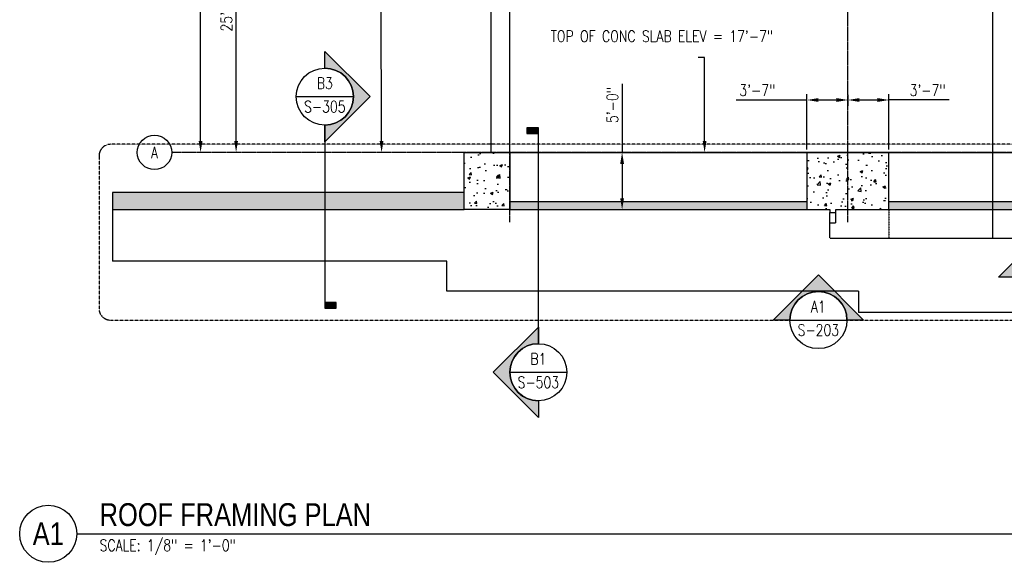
# Model space of a CAD drawing. Header units: inches. Extents: x -266 to 18759, y 463 to 1824.
# Tile 1 of 100: x -266 to 768, y 463 to 1033. Entities that reach past the tile are written whole.
import ezdxf
from ezdxf import colors
from ezdxf.entities.mleader import LeaderData, LeaderLine
from ezdxf.enums import TextEntityAlignment as Align
from ezdxf.math import Vec2, Vec3

# ---------------------------------------------------------------- set-up
doc = ezdxf.new("R2010")
doc.units = ezdxf.units.IN
doc.header["$MEASUREMENT"] = 0
for name, pattern in [('CENTER2', [1.125, 0.75, -0.125, 0.125, -0.125]), ('Dash', [0.25, 0.125, -0.125]), ('DASHED2', [0.375, 0.25, -0.125])]:
    doc.linetypes.add(name, pattern=pattern)
doc.layers.get('Defpoints').update_dxf_attribs({"color": 6})
for name, color, linetype in [('A-ANNO-SYMB', 2, 'Continuous'), ('A-DETL', 3, 'Continuous'), ('A-WALL', 4, 'Continuous'), ('A-WALL-HDLN', 3, 'Dash'), ('G-ANNO-SYMB', 2, 'Continuous'), ('S-ANNO-DIMS', 1, 'Continuous'), ('S-ANNO-NOTE', 2, 'Continuous'), ('S-ANNO-SYMB', 2, 'Continuous'), ('S-ANNO-TEXT', 2, 'Continuous'), ('S-BEAM', 13, 'Continuous'), ('S-BEAM-HDLN', 13, 'Dash'), ('S-COLS', 53, 'Continuous'), ('S-GRID', 1, 'CENTER2'), ('S-GRID-IDEN', 1, 'Continuous'), ('S-JNTS-CTLJ', 132, 'Continuous')]:
    doc.layers.add(name, color=color, linetype=linetype)
doc.layers.add('A-WALL-PATT', color=9, linetype='Continuous', true_color=0x808080)
doc.styles.add('Annotative', font='romans.shx', dxfattribs={"width": 0.8, "height": 0.125})
doc.styles.add('Arial', font='romans.shx', dxfattribs={"width": 0.8})
doc.styles.add('ROMANS', font='romans.shx', dxfattribs={"width": 0.8})
doc.styles.add('TITLES', font='swiss.ttf', dxfattribs={"width": 0.8, "height": 0.25})
doc.dimstyles.new('Annotative', dxfattribs={"dimscale": 0, "dimtxt": 0.125, "dimasz": 0.125, "dimexe": 0.0625, "dimexo": 0.03125, "dimgap": 0.03125, "dimtad": 1, "dimdec": 3, "dimzin": 3, "dimdsep": 46, "dimlunit": 4, "dimtxsty": 'Annotative', "dimcen": 0.09, "dimclrd": 256, "dimclrt": 2, "dimazin": 2, "dimtfac": 1, "dimtdec": 3, "dimtmove": 1, "dimatfit": 3, "dimfxl": 1, "dimtfill": 1, "dimfrac": 2, "dimtolj": 1, "dimtzin": 0, "dimlwd": -1, "dimarcsym": 0})

# ---------------------------------------------------------------- blocks, each defined once
blk = doc.blocks.new('Grid - Circle 3_8_-570341-03_SP_Framing Framing Plan-BO SLAB HIGH_DOC')
at = {"layer": 'S-GRID-IDEN'}
blk.add_circle((0, 0), 0.188, dxfattribs=at)
blk = doc.blocks.new('*D26')
at = {"layer": 'Defpoints', "color": 0, "transparency": 16777216}
for p in [(-38.3, 1193.2), (229.1, 1193.2), (201.1, 893.2)]:
    blk.add_point(p, dxfattribs=at)
at = {"layer": 'S-ANNO-DIMS', "transparency": 16777216}
blk.add_line((-38.3, 905.2), (-38.3, 1181.2), dxfattribs=at)
for points in [[(-40.3, 1181.2), (-36.3, 1181.2), (-38.3, 1193.2)], [(-40.3, 905.2), (-36.3, 905.2), (-38.3, 893.2)]]:
    blk.add_solid(points, dxfattribs=at)
at = {"layer": 'S-ANNO-DIMS', "color": 2, "lineweight": -3, "transparency": 16777216, "insert": (-48.4, 1043.2), "char_height": 12, "width": 60.165, "attachment_point": 5, "rotation": 90, "style": 'Annotative'}
blk.add_mtext('\\A1;25\'-0"', dxfattribs=at)
blk = doc.blocks.new('*D24')
at = {"layer": 'Defpoints', "color": 0, "transparency": 16777216}
for p in [(-75.6, 1493.2), (229.1, 1493.2), (201.1, 893.2)]:
    blk.add_point(p, dxfattribs=at)
at = {"layer": 'S-ANNO-DIMS', "transparency": 16777216}
blk.add_line((-75.6, 905.2), (-75.6, 1481.2), dxfattribs=at)
for points in [[(-77.6, 1481.2), (-73.6, 1481.2), (-75.6, 1493.2)], [(-77.6, 905.2), (-73.6, 905.2), (-75.6, 893.2)]]:
    blk.add_solid(points, dxfattribs=at)
at = {"layer": 'S-ANNO-DIMS', "color": 2, "lineweight": -3, "transparency": 16777216, "insert": (-94.6, 1169.2), "char_height": 12, "attachment_point": 1, "rotation": 90, "line_spacing_factor": 0.983083, "style": 'Annotative', "bg_fill": 3, "box_fill_scale": 1.25, "bg_fill_color": 256, "bg_fill_true_color": 13158600, "bg_fill_transparency": 0}
blk.add_mtext('\\A1;50\'-0"', dxfattribs=at)
blk = doc.blocks.new('*D39')
at = {"layer": 'Defpoints', "color": 0, "transparency": 16777216}
for p in [(604.1, 956.8), (604.1, 948.3), (561.1, 893.2)]:
    blk.add_point(p, dxfattribs=at)
at = {"layer": 'S-ANNO-DIMS', "color": 0, "lineweight": -2, "transparency": 16777216}
for p, q in [((561.1, 896.2), (561.1, 954.3)), ((604.1, 953.8), (604.1, 942.3))]:
    blk.add_line(p, q, dxfattribs=at)
at = {"layer": 'S-ANNO-DIMS', "transparency": 16777216}
for p, q in [((486.6, 948.3), (561.1, 948.3)), ((573.1, 948.3), (592.1, 948.3))]:
    blk.add_line(p, q, dxfattribs=at)
for points in [[(573.1, 950.3), (573.1, 946.3), (561.1, 948.3)], [(592.1, 950.3), (592.1, 946.3), (604.1, 948.3)]]:
    blk.add_solid(points, dxfattribs=at)
at = {"layer": 'S-ANNO-DIMS', "color": 2, "lineweight": -3, "transparency": 16777216, "insert": (509, 958.5), "char_height": 12, "width": 49.311, "attachment_point": 5, "style": 'Annotative'}
blk.add_mtext('\\A1;3\'-7"', dxfattribs=at)
blk = doc.blocks.new('*D40')
at = {"layer": 'Defpoints', "color": 0, "transparency": 16777216}
for p in [(604.1, 956.8), (647.1, 948.3), (647.1, 893.2)]:
    blk.add_point(p, dxfattribs=at)
at = {"layer": 'S-ANNO-DIMS', "color": 0, "lineweight": -2, "transparency": 16777216}
for p, q in [((604.1, 953.8), (604.1, 942.3)), ((647.1, 896.2), (647.1, 954.3))]:
    blk.add_line(p, q, dxfattribs=at)
at = {"layer": 'S-ANNO-DIMS', "transparency": 16777216}
for p, q in [((616.1, 948.3), (635.1, 948.3)), ((710.3, 948.3), (647.1, 948.3))]:
    blk.add_line(p, q, dxfattribs=at)
for points in [[(616.1, 950.3), (616.1, 946.3), (604.1, 948.3)], [(635.1, 950.3), (635.1, 946.3), (647.1, 948.3)]]:
    blk.add_solid(points, dxfattribs=at)
at = {"layer": 'S-ANNO-DIMS', "color": 2, "lineweight": -3, "transparency": 16777216, "insert": (687.8, 958.5), "char_height": 12, "width": 49.311, "attachment_point": 5, "style": 'Annotative'}
blk.add_mtext('\\A1;3\'-7"', dxfattribs=at)
blk = doc.blocks.new('*D31')
at = {"layer": 'Defpoints', "color": 0, "transparency": 16777216}
for p in [(384.8, 893.2), (367, 833.2), (384.8, 833.2)]:
    blk.add_point(p, dxfattribs=at)
at = {"layer": 'S-ANNO-DIMS', "transparency": 16777216}
for p, q in [((367, 965.4), (367, 893.2)), ((367, 881.2), (367, 845.2))]:
    blk.add_line(p, q, dxfattribs=at)
for points in [[(365, 881.2), (369, 881.2), (367, 893.2)], [(365, 845.2), (369, 845.2), (367, 833.2)]]:
    blk.add_solid(points, dxfattribs=at)
at = {"layer": 'S-ANNO-DIMS', "color": 2, "lineweight": -3, "transparency": 16777216, "insert": (356.8, 943), "char_height": 12, "width": 49.311, "attachment_point": 5, "rotation": 90, "style": 'Annotative'}
blk.add_mtext('\\A1;5\'-0"', dxfattribs=at)
blk = doc.blocks.new('*U15')
at = {"lineweight": -3}
h = blk.add_hatch(color=256, dxfattribs=at)
edge = h.paths.add_edge_path()
edge.add_line((0, 0.312), (0, 0.495))
edge.add_line((0, 0.495), (0.495, 0))
edge.add_line((0.495, 0), (0, -0.495))
edge.add_line((0, -0.495), (0, -0.312))
edge.add_arc((0, 0), 0.312, 270, 450)
blk.add_hatch(color=256, dxfattribs=at).paths.add_polyline_path([(0, -2.251), (0, -2.314), (0.125, -2.314), (0.125, -2.251)])
for p, q in [((0.495, 0), (0, 0.495)), ((-0.312, 0), (0.312, 0)), ((0, -0.495), (0.495, 0))]:
    blk.add_line(p, q, dxfattribs=at)
at = {"linetype": 'Continuous', "lineweight": -3}
blk.add_line((0, -0.312), (0, -2.314), dxfattribs=at)
at = {"lineweight": -3, "flags": 128}
blk.add_lwpolyline([(0, 0.312), (0, 0.495), (0.495, 0), (0, -0.495), (0, -0.312, 1), (0, 0.312)], format="xyb", close=True, dxfattribs=at)
blk.add_lwpolyline([(0.016, 0.312), (0.016, 0.312)], dxfattribs=at)
blk.add_lwpolyline([(0.016, 0.312), (0.016, 0.312)], dxfattribs=at)
blk.add_lwpolyline([(0, -2.251), (0, -2.314), (0.125, -2.314), (0.125, -2.251), (0, -2.251)], close=True, dxfattribs=at)
at = {"lineweight": -3}
blk.add_circle((0, 0), 0.312, dxfattribs=at)
at = {"linetype": 'Continuous', "lineweight": -3, "style": 'Arial'}
blk.add_attdef('X#', text='', height=0.0938, dxfattribs=at).set_placement((0, 0.047), align=Align.BOTTOM_CENTER)
blk.add_attdef('X-###', text='', height=0.0938, dxfattribs=at).set_placement((0, -0.047), align=Align.TOP_CENTER)
blk = doc.blocks.new('*U17')
at = {"lineweight": -3}
blk.add_hatch(color=256, dxfattribs=at).paths.add_polyline_path([(0, 2.299), (0, 2.361), (-0.125, 2.361), (-0.125, 2.299)])
h = blk.add_hatch(color=256, dxfattribs=at)
edge = h.paths.add_edge_path()
edge.add_line((0, -0.625), (0, -0.807))
edge.add_line((0, -0.807), (-0.495, -0.312))
edge.add_line((-0.495, -0.312), (0, 0.182))
edge.add_line((0, 0.182), (0, 0))
edge.add_arc((0, -0.312), 0.312, 90, 270)
at = {"linetype": 'Continuous', "lineweight": -3}
blk.add_line((0, 0), (0, 2.361), dxfattribs=at)
at = {"lineweight": -3}
for p, q in [((0, 0.182), (-0.495, -0.312)), ((-0.495, -0.312), (0, -0.807)), ((-0.312, -0.312), (0.312, -0.312))]:
    blk.add_line(p, q, dxfattribs=at)
at = {"lineweight": -3, "flags": 128}
blk.add_lwpolyline([(0, 2.299), (0, 2.361), (-0.125, 2.361), (-0.125, 2.299), (0, 2.299)], close=True, dxfattribs=at)
blk.add_lwpolyline([(0, -0.625), (0, -0.807), (-0.495, -0.312), (0, 0.182), (0, 0, 1), (0, -0.625)], format="xyb", close=True, dxfattribs=at)
blk.add_lwpolyline([(-0.016, -0.625), (-0.016, -0.625)], dxfattribs=at)
blk.add_lwpolyline([(-0.016, -0.625), (-0.016, -0.625)], dxfattribs=at)
at = {"lineweight": -3}
blk.add_circle((0, -0.312), 0.312, dxfattribs=at)
at = {"linetype": 'Continuous', "lineweight": -3, "style": 'Arial'}
blk.add_attdef('X#', text='', height=0.0938, dxfattribs=at).set_placement((0, -0.266), align=Align.BOTTOM_CENTER)
blk.add_attdef('X-###', text='', height=0.0938, dxfattribs=at).set_placement((0, -0.359), align=Align.TOP_CENTER)
blk = doc.blocks.new('*U56')
at = {"linetype": 'Continuous', "lineweight": -3}
blk.add_line((1.125, 0.625), (29.5, 0.625), dxfattribs=at)
at = {"lineweight": -3}
blk.add_circle((0.812, 0.625), 0.312, dxfattribs=at)
at = {"lineweight": -3, "style": 'Arial'}
blk.add_attdef('DRAWING_AREA_TITLE', text='', height=0.187, dxfattribs=at).set_placement((1.374, 0.634), align=Align.BOTTOM_LEFT)
blk.add_attdef('X#', text='', height=0.187, dxfattribs=at).set_placement((0.812, 0.625), align=Align.MIDDLE_CENTER)
blk.add_attdef('SCALE:', text='', height=0.0938, dxfattribs=at).set_placement((1.374, 0.561), align=Align.TOP_LEFT)
blk = doc.blocks.new('A1')
at = {"layer": 'G-ANNO-SYMB', "lineweight": -3}
h = blk.add_hatch(color=256, dxfattribs=at)
edge = h.paths.add_edge_path()
edge.add_line((-30, 0), (-47.5, 0))
edge.add_line((-47.5, 0), (0, 47.5))
edge.add_line((0, 47.5), (47.5, 0))
edge.add_line((47.5, 0), (30, 0))
edge.add_arc((0, 0), 30, 0, 180)
for p, q in [((0, 47.5), (-47.5, 0)), ((47.5, 0), (0, 47.5)), ((-30, 0), (30, 0))]:
    blk.add_line(p, q, dxfattribs=at)
at = {"layer": 'G-ANNO-SYMB', "lineweight": -3, "flags": 128}
blk.add_lwpolyline([(-30, 0), (-47.5, 0), (0, 47.5), (47.5, 0), (30, 0, 1), (-30, 0)], format="xyb", close=True, dxfattribs=at)
blk.add_lwpolyline([(-30, 1.5), (-30, 1.5)], dxfattribs=at)
blk.add_lwpolyline([(-30, 1.5), (-30, 1.5)], dxfattribs=at)
at = {"layer": 'G-ANNO-SYMB', "lineweight": -3}
blk.add_circle((0, 0), 30, dxfattribs=at)
at = {"layer": 'S-ANNO-SYMB', "color": 1, "linetype": 'Continuous', "style": 'ROMANS', "width": 0.8}
blk.add_text('S-203', height=12, dxfattribs=at).set_placement((0, -4.5), align=Align.TOP_CENTER)
at = {"layer": 'S-ANNO-TEXT', "color": 1, "linetype": 'Continuous', "style": 'ROMANS', "width": 0.8}
blk.add_text('A1', height=12, dxfattribs=at).set_placement((0, 4.5), align=Align.BOTTOM_CENTER)
blk = doc.blocks.new('*U72')
at = {"lineweight": -3}
h = blk.add_hatch(color=256, dxfattribs=at)
edge = h.paths.add_edge_path()
edge.add_line((-0.312, 0), (-0.495, 0))
edge.add_line((-0.495, 0), (0, 0.495))
edge.add_line((0, 0.495), (0.495, 0))
edge.add_line((0.495, 0), (0.312, 0))
edge.add_arc((0, 0), 0.312, 0, 180)
for p, q in [((0, 0.495), (-0.495, 0)), ((0.495, 0), (0, 0.495)), ((-0.312, 0), (0.312, 0))]:
    blk.add_line(p, q, dxfattribs=at)
at = {"lineweight": -3, "flags": 128}
blk.add_lwpolyline([(-0.312, 0), (-0.495, 0), (0, 0.495), (0.495, 0), (0.312, 0, 1), (-0.312, 0)], format="xyb", close=True, dxfattribs=at)
blk.add_lwpolyline([(-0.312, 0.016), (-0.312, 0.016)], dxfattribs=at)
blk.add_lwpolyline([(-0.312, 0.016), (-0.312, 0.016)], dxfattribs=at)
at = {"lineweight": -3}
blk.add_circle((0, 0), 0.312, dxfattribs=at)
at = {"linetype": 'Continuous', "lineweight": -3, "style": 'Arial'}
blk.add_attdef('X#', text='', height=0.0938, dxfattribs=at).set_placement((0, 0.047), align=Align.BOTTOM_CENTER)
blk.add_attdef('X-###', text='', height=0.0938, dxfattribs=at).set_placement((0, -0.047), align=Align.TOP_CENTER)

msp = doc.modelspace()

# ---------------------------------------------------------------- hatches: boundary and pattern name
at = {"layer": 'A-WALL-PATT', "lineweight": -3}
h = msp.add_hatch(dxfattribs=at)
h.set_pattern_fill('AR-CONC', color=8, scale=4, style=0)
h.paths.add_polyline_path([(249.0774, 833.2059), (249.0774, 893.2059), (201.0774, 893.2059), (201.0774, 833.2059)])
h = msp.add_hatch(dxfattribs=at)
h.set_pattern_fill('AR-CONC', color=8, scale=4, style=0)
h.paths.add_polyline_path([(647.0774, 833.2059), (647.0774, 893.2059), (561.0774, 893.2059), (561.0774, 833.2059)])
h = msp.add_hatch(dxfattribs=at)
h.set_pattern_fill('AR-CONC', color=8, scale=4, angle=90, style=0)
h.set_pattern_definition([(140, (0, 0), (2.51009, 28.6904), [3, -33]), (85, (0, 0), (-30.0877, -5.55005), [2.4, -26.4]), (190.4514, (0.21, 2.39), (-27.5776, 23.14035), [2.5496, -28.0457]), (136.1842, (-8, -1e-14), (6.62077, 42.68965), [4.5, -49.5]), (186.6356, (-7.45, 3.557), (-38.96474, 37.3865), [3.8244, -42.06855]), (81.1842, (-8, -1e-14), (-38.96474, 37.3865), [3.6, -39.6]), (111, (-6, 4), (16.10476, 23.87628), [3, -33]), (56, (-6, 4), (-29.006, 9.7326), [2.4, -26.4]), (161.4514, (-4.658, 5.99), (-12.90125, 33.6089), [2.5496, -28.0457]), (127.5, (0, 0), (-13.315754, 0.486394), [0, -26.08, 0, -26.8, 0, -26.5]), (97.5, (0, 0), (-15.77647, 10.52278), [0, -15.28, 0, -25.48, 0, -10.1]), (57.5, (1e-14, -8.92), (0.902195, 21.352897), [0, -10, 0, -31.2, 0, -41.4]), (47.5, (2e-14, -12.92), (-4.0042, 23.32745), [0, -13, 0, -20.72, 0, -29.4])])
h.paths.add_polyline_path([(2483.3324, 833.2059), (2483.3324, 851.2059), (2201.0774, 851.2059), (2201.0774, 833.2059)])
h.paths.add_polyline_path([(2153.0774, 833.2059), (2153.0774, 841.2059), (1841.0774, 841.2059), (1841.0774, 833.2059)])
h.paths.add_polyline_path([(1755.0774, 833.2059), (1755.0774, 841.2059), (1443.0774, 841.2059), (1443.0774, 833.2059)])
h.paths.add_polyline_path([(1045.0774, 841.2059), (1045.0774, 833.2059), (1357.0774, 833.2059), (1357.0774, 841.2059)])
h.paths.add_polyline_path([(647.0774, 841.2059), (647.0774, 833.2059), (959.0774, 833.2059), (959.0774, 841.2059)])
h.paths.add_polyline_path([(249.0774, 841.2059), (249.0774, 833.2059), (561.0774, 833.2059), (561.0774, 841.2059)])
h.paths.add_polyline_path([(201.0774, 833.2059), (201.0774, 851.2059), (-167.9226, 851.2059), (-167.9226, 833.2059)])

# ---------------------------------------------------------------- linework, layer by layer
at = {"layer": 'A-DETL', "lineweight": -3}
for p, q in [((-167.9226, 851.2059), (-167.9226, 779.2059)), ((183.0874, 779.2059), (-167.9226, 779.2059)), ((183.0874, 747.7059), (183.0874, 779.2059)), ((615.0911, 747.7059), (183.0874, 747.7059)), ((615.0911, 747.7059), (615.0911, 725.2059)), ((1429.0874, 725.2059), (615.0911, 725.2059))]:
    msp.add_line(p, q, dxfattribs=at)
at = {"layer": 'A-WALL', "lineweight": -3}
for p, q in [((201.0774, 851.2059), (-167.9226, 851.2059)), ((-167.9226, 851.2059), (-167.9226, 833.2059)), ((561.0774, 841.2059), (249.0774, 841.2059)), ((959.0774, 841.2059), (647.0774, 841.2059)), ((-167.9226, 833.2059), (201.0774, 833.2059)), ((249.0774, 833.2059), (561.0774, 833.2059)), ((647.0774, 833.2059), (959.0774, 833.2059))]:
    msp.add_line(p, q, dxfattribs=at)
at = {"layer": 'A-WALL-HDLN'}
msp.add_lwpolyline([(249.0774, 893.2059), (249.0774, 1493.2059), (2153.0774, 1493.2059), (2153.0774, 893.2059)], dxfattribs=at)
at = {"layer": 'S-BEAM'}
msp.add_line((249.0774, 893.2059), (2153.0774, 893.2059), dxfattribs=at)
at = {"layer": 'S-BEAM-HDLN', "lineweight": -3}
for p, q in [((585.0774, 803.2059), (585.0774, 830.2059)), ((591.5774, 819.2059), (591.5774, 830.2059)), ((647.0774, 833.2059), (647.0774, 803.2059)), ((585.0774, 819.2059), (591.5774, 819.2059)), ((585.0774, 803.2059), (983.0774, 803.2059))]:
    msp.add_line(p, q, dxfattribs=at)
at = {"layer": 'S-COLS'}
msp.add_lwpolyline([(585.0774, 833.2059), (585.0774, 830.2059), (591.5774, 830.2059), (591.5774, 833.2059), (647.0774, 833.2059), (647.0774, 893.2059), (561.0774, 893.2059), (561.0774, 833.2059)], close=True, dxfattribs=at)
at = {"layer": 'S-GRID', "lineweight": -3}
for p, q in [((249.0774, 820.1184), (249.0774, 1787.9327)), ((604.0774, 820.1184), (604.0774, 1787.9327)), ((2201.0774, 893.2059), (-105.9934, 893.2059))]:
    msp.add_line(p, q, dxfattribs=at)
at = {"layer": 'S-JNTS-CTLJ'}
msp.add_line((756.0774, 1513.2059), (756.0774, 803.2059), dxfattribs=at)

# ---------------------------------------------------------------- block references
at = {"lineweight": -3}
msp.add_blockref('A1', (573.0697, 717.2232), dxfattribs=at)
at = {"layer": 'S-ANNO-SYMB'}
ref = msp.add_blockref('*U72', (809.8703, 762.2933), dxfattribs=dict(at, xscale=96, yscale=96, zscale=96))
ref.add_attrib('VIEWNUMBER', 'A1', dxfattribs={"layer": '0', "color": 1, "linetype": 'ByBlock', "lineweight": -2, "transparency": 16777216, "height": 12, "style": 'ROMANS', "width": 0.796875}).set_placement((809.8703, 765.4506), align=Align.BOTTOM_CENTER)
ref.add_attrib('SHEETNUMBER', 'S-204', dxfattribs={"layer": '0', "color": 1, "linetype": 'ByBlock', "lineweight": -2, "transparency": 16777216, "height": 12, "style": 'ROMANS', "width": 0.796875}).set_placement((809.8703, 740.6109), align=Align.BOTTOM_CENTER)
at = {"layer": 'S-ANNO-SYMB', "lineweight": -3}
ref = msp.add_blockref('*U56', (-313.5413, 432.9114), dxfattribs=dict(at, xscale=96.00000003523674, yscale=96.00000003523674, zscale=96.00000003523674))
ref.add_attrib('SCALE:', 'SCALE: 1/8" = 1\'-0" ', dxfattribs={"layer": '0', "lineweight": -3, "height": 12, "style": 'Annotative', "width": 0.796875}).set_placement((-181.6089, 486.7276), align=Align.TOP_LEFT)
ref.add_attrib('DRAWING_AREA_TITLE', 'ROOF FRAMING PLAN', dxfattribs={"layer": '0', "lineweight": -3, "height": 24, "style": 'TITLES', "width": 0.796875}).set_placement((-181.6089, 493.7665), align=Align.BOTTOM_LEFT)
ref.add_attrib('X#', 'A1', dxfattribs={"layer": '0', "lineweight": -3, "height": 24, "style": 'TITLES', "width": 0.796875}).set_placement((-235.5413, 492.9114), align=Align.MIDDLE_CENTER)
at = {"layer": 'S-GRID-IDEN', "lineweight": -3, "xscale": 95.99999999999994, "yscale": 95.99999999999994, "zscale": 95.99999999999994, "rotation": 89.9999999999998}
msp.add_blockref('Grid - Circle 3_8_-570341-03_SP_Framing Framing Plan-BO SLAB HIGH_DOC', (-123.9934, 893.2059), dxfattribs=at)

# ---------------------------------------------------------------- texts
at = {"layer": 'S-GRID-IDEN', "lineweight": -3, "insert": (-123.9934, 893.2059), "char_height": 12, "width": 12, "attachment_point": 5, "style": 'Annotative'}
msp.add_mtext('A', dxfattribs=at)

# ---------------------------------------------------------------- dimensions: what is measured, and where the dimension line sits
at = {"layer": 'S-ANNO-DIMS', "lineweight": -3}
dim = msp.add_linear_dim(base=(-38.2535, 1193.2059), p1=(201.0774, 893.2059), p2=(229.0774, 1193.2059), angle=90, dimstyle='Annotative', override={"dimpost": '\\X', "dimse1": 1, "dimse2": 1, "dimtfill": 0}, dxfattribs=at)
dim.commit()
dim.dimension.update_dxf_attribs({"geometry": '*D26', "text_midpoint": (-48.3963, 1043.2059)})
dim = msp.add_linear_dim(base=(366.9577, 833.2059), p1=(384.7596, 893.2059), p2=(384.7596, 833.2059), angle=90, dimstyle='Annotative', override={"dimpost": '\\X', "dimse1": 1, "dimse2": 1, "dimtfill": 0}, dxfattribs=at)
dim.commit()
dim.dimension.update_dxf_attribs({"geometry": '*D31', "text_midpoint": (366.9577, 943.0004), "dimtype": 160})
for base, p1, p2, picture, middle in [((604.0774, 948.3163), (561.0774, 893.2059), (604.0774, 956.8016), '*D39', (509.0088, 948.3163)), ((647.0774, 948.3163), (604.0774, 956.8016), (647.0774, 893.2059), '*D40', (687.8365, 948.3163))]:
    dim = msp.add_linear_dim(base=base, p1=p1, p2=p2, dimstyle='Annotative', override={"dimpost": '\\X', "dimtfill": 0}, dxfattribs=at)
    dim.commit()
    dim.dimension.update_dxf_attribs({"geometry": picture, "text_midpoint": middle, "dimtype": 160})

# ---------------------------------------------------------------- leaders
at = {"layer": 'S-ANNO-NOTE', "lineweight": -3}
ml = msp.add_multileader_mtext('Standard', dxfattribs=at)
ml.set_content('TOP OF CONC SLAB ELEV = 17\'-7" ', color=256, style='Annotative')
ml.set_leader_properties(color=1, linetype='ByLayer', lineweight=-1)
ml.build(insert=Vec2(0, 0))
ml.multileader.update_dxf_attribs({"text_right_attachment_type": 3, "dogleg_length": 0.36, "arrow_head_size": 12, "scale": 96})
ctx = ml.context
ctx.base_point, ctx.scale, ctx.char_height, ctx.arrow_head_size, ctx.landing_gap_size, ctx.plane_origin = Vec3(283.2897, 1015.2788), 96, 12, 12, 8.64, Vec3(17.691, 948.5596)
ctx.right_attachment = 3
notes = []
notes.append((ctx, [(1, (1, 1, 0), (453.6093, 992.993), (-1, 0), 6.7539, [(0, [(453.6093, 893.2059)], 0, [])])]))
ctx.mtext.insert, ctx.mtext.width, ctx.mtext.flow_direction = Vec3(291.9297, 1021.2788), 173.37004, 5
for ctx, leaders in notes:
    for number, flags, end, landing, length, lines in leaders:
        leader = LeaderData()
        leader.index, (leader.has_last_leader_line, leader.has_dogleg_vector, leader.attachment_direction) = number, flags
        leader.last_leader_point, leader.dogleg_vector, leader.dogleg_length = Vec3(end), Vec3(landing), length
        for number, points, colour, breaks in lines:
            line = LeaderLine()
            line.index, line.vertices, line.color, line.breaks = number, Vec3.list(points), colors.encode_raw_color(colour), breaks
            leader.lines.append(line)
        ctx.leaders.append(leader)

# ---------------------------------------------------------------- next in the draw order: dimensions: what is measured, and where the dimension line sits
at = {"layer": 'S-ANNO-DIMS', "lineweight": -3}
dim = msp.add_linear_dim(base=(-75.5993, 1493.2059), p1=(201.0774, 893.2059), p2=(229.0774, 1493.2059), angle=90, dimstyle='Annotative', override={"dimpost": '\\X', "dimse1": 1, "dimse2": 1, "dimtfill": 1}, dxfattribs=at)
dim.commit()
dim.dimension.update_dxf_attribs({"geometry": '*D24', "text_midpoint": (-75.5993, 1193.2059), "dimtype": 160})

# ---------------------------------------------------------------- next in the draw order: linework, layer by layer
at = {"layer": 'A-ANNO-SYMB', "linetype": 'DASHED2', "lineweight": -3}
msp.add_lwpolyline([(-170.2069, 717.2232), (2494.2609, 717.2232, 0.414213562), (2506.2609, 729.2232), (2506.2609, 889.7593, 0.414213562), (2494.2609, 901.7593), (-170.2069, 901.7593, 0.414213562), (-182.2069, 889.7593), (-182.2069, 729.2232, 0.414213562)], format="xyb", close=True, dxfattribs=at)
at = {"layer": 'A-WALL', "lineweight": -3}
msp.add_lwpolyline([(412.0774, 1513.2059), (229.0774, 1513.2059), (229.0774, 893.2059)], dxfattribs=at)
at = {"layer": 'S-COLS'}
msp.add_lwpolyline([(201.0774, 893.2059), (249.0774, 893.2059), (249.0774, 833.2059), (201.0774, 833.2059)], close=True, dxfattribs=at)

# ---------------------------------------------------------------- next in the draw order: block references
at = {"layer": 'G-ANNO-SYMB', "lineweight": -3}
ref = msp.add_blockref('*U15', (54.854, 951.8202), dxfattribs=dict(at, xscale=96, yscale=96, zscale=96))
ref.add_attrib('X-###', 'S-305', dxfattribs={"layer": 'S-ANNO-SYMB', "color": 1, "linetype": 'Continuous', "lineweight": -2, "height": 12, "style": 'ROMANS', "width": 0.8}).set_placement((54.854, 947.3202), align=Align.TOP_CENTER)
ref.add_attrib('X#', 'B3', dxfattribs={"layer": 'S-ANNO-TEXT', "color": 1, "linetype": 'Continuous', "lineweight": -2, "height": 12, "style": 'ROMANS', "width": 0.8}).set_placement((54.854, 956.3202), align=Align.BOTTOM_CENTER)
ref = msp.add_blockref('*U17', (279.0774, 692.3841), dxfattribs=dict(at, xscale=96, yscale=96, zscale=96))
ref.add_attrib('X-###', 'S-503', dxfattribs={"layer": 'S-ANNO-SYMB', "color": 1, "linetype": 'Continuous', "lineweight": -2, "height": 12, "style": 'ROMANS', "width": 0.8}).set_placement((279.0774, 657.8842), align=Align.TOP_CENTER)
ref.add_attrib('X#', 'B1', dxfattribs={"layer": 'S-ANNO-TEXT', "color": 1, "linetype": 'Continuous', "lineweight": -2, "height": 12, "style": 'ROMANS', "width": 0.8}).set_placement((279.0774, 666.8842), align=Align.BOTTOM_CENTER)

# ---------------------------------------------------------------- next in the draw order: leaders
at = {"layer": 'S-ANNO-NOTE'}
ml = msp.add_multileader_mtext('Standard', dxfattribs=at)
ml.set_content('INDICATES INSIDE FACE OF PILASTER', color=256, style='Annotative')
ml.set_leader_properties(color=1, linetype='ByLayer', lineweight=-1)
ml.build(insert=Vec2(0, 0))
ml.multileader.update_dxf_attribs({"text_right_attachment_type": 3, "dogleg_length": 0.125, "arrow_head_size": 12, "scale": 96})
ctx = ml.context
ctx.base_point, ctx.scale, ctx.char_height, ctx.arrow_head_size, ctx.landing_gap_size, ctx.plane_origin = Vec3(-4.4088, 1140.9575), 96, 12, 12, 8.64, Vec3(135.8462, 986.4982)
ctx.right_attachment = 3
notes = []
notes.append((ctx, [(0, (1, 1, 0), (114.0141, 1100.9575), (-1, 0), 12, [(0, [(114.4492, 893.2059)], 0, [])])]))
ctx.mtext.insert, ctx.mtext.width, ctx.mtext.flow_direction = Vec3(4.2312, 1146.9575), 91.811975, 5
for ctx, leaders in notes:
    for number, flags, end, landing, length, lines in leaders:
        leader = LeaderData()
        leader.index, (leader.has_last_leader_line, leader.has_dogleg_vector, leader.attachment_direction) = number, flags
        leader.last_leader_point, leader.dogleg_vector, leader.dogleg_length = Vec3(end), Vec3(landing), length
        for number, points, colour, breaks in lines:
            line = LeaderLine()
            line.index, line.vertices, line.color, line.breaks = number, Vec3.list(points), colors.encode_raw_color(colour), breaks
            leader.lines.append(line)
        ctx.leaders.append(leader)

doc.saveas('drawing.dxf')
